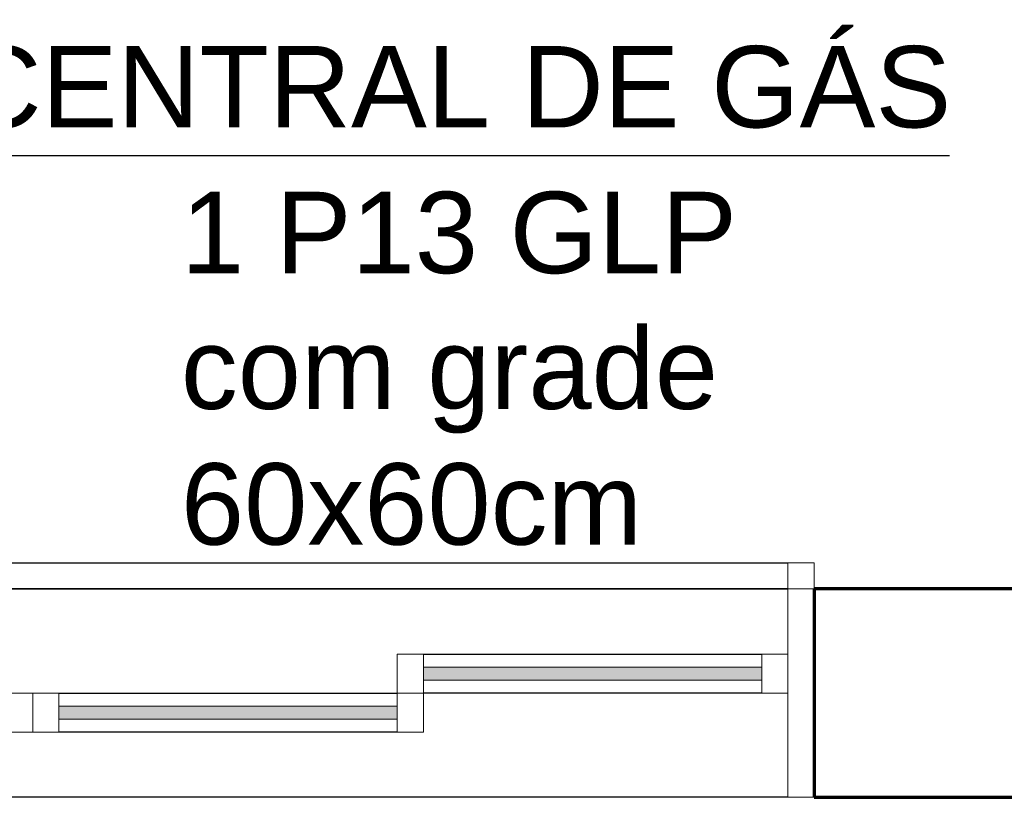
# Model space of a CAD drawing. Header units: millimetres. Extents: x -20654 to 2526, y -8238 to 977.
# Tile 109 of 219: x -10311.652 to -10310.896, y -4120.622 to -4120.025. Entities that reach past the tile are written whole.
import ezdxf

# ---------------------------------------------------------------- set-up
doc = ezdxf.new("R2010")
doc.units = ezdxf.units.MM
for name, color, linetype in [('01 CONTORNO_dwg', 252, 'Continuous'), ('G-ANNO-TEXT', 7, 'Continuous'), ('G-IMPT', 8, 'Continuous')]:
    doc.layers.add(name, color=color, linetype=linetype)
doc.styles.add('Arial', font='arial.ttf', dxfattribs={"height": 100})

msp = doc.modelspace()

# ---------------------------------------------------------------- hatches: boundary and pattern name
at = {"layer": 'G-IMPT', "true_color": 0x939598}
for points in [[(-10311.16826, -4120.53188), (-10311.08165, -4120.53188), (-10311.08165, -4120.52188), (-10311.34165, -4120.52188), (-10311.34165, -4120.53188)], [(-10311.36165, -4120.56188), (-10311.36165, -4120.55188), (-10311.62165, -4120.55188), (-10311.62165, -4120.56188)]]:
    msp.add_hatch(color=252, dxfattribs=at).paths.add_polyline_path(points, flags=0)

# ---------------------------------------------------------------- linework, layer by layer
for p in [(-10311.78952, -4120.12923), (-10311.62053, -4120.12923)]:
    msp.add_line(p, (-10310.93749, -4120.12923))
at = {"layer": '01 CONTORNO_dwg', "lineweight": 70}
for p, q in [((-10310.789, -4120.46188), (-10311.04165, -4120.46188)), ((-10311.04165, -4120.46188), (-10311.04165, -4120.62188)), ((-10311.04165, -4120.62188), (-10310.789, -4120.62188))]:
    msp.add_line(p, q, dxfattribs=at)
at = {"layer": 'G-IMPT', "color": 252, "true_color": 0x939598}
for p, q in [((-10312.22165, -4120.44188), (-10311.06165, -4120.44188)), ((-10311.06165, -4120.46188), (-10312.22165, -4120.46188)), ((-10312.22165, -4120.46188), (-10311.06165, -4120.46188)), ((-10311.34165, -4120.51188), (-10311.08165, -4120.51188)), ((-10311.62165, -4120.54188), (-10311.36165, -4120.54188)), ((-10311.08165, -4120.54188), (-10311.34165, -4120.54188)), ((-10311.36165, -4120.57188), (-10311.62165, -4120.57188)), ((-10311.06165, -4120.62188), (-10312.22165, -4120.62188))]:
    msp.add_line(p, q, dxfattribs=at)
at = {"layer": 'G-IMPT', "color": 252, "lineweight": 20, "true_color": 0x939598}
for p, q in [((-10311.04165, -4120.44188), (-10311.06165, -4120.44188)), ((-10311.06165, -4120.44188), (-10311.06165, -4120.46188)), ((-10311.04165, -4120.46188), (-10311.04165, -4120.44188)), ((-10311.06165, -4120.46188), (-10311.04165, -4120.46188)), ((-10311.04165, -4120.46188), (-10311.06165, -4120.46188)), ((-10311.06165, -4120.46188), (-10311.06165, -4120.62188)), ((-10311.34165, -4120.51188), (-10311.36165, -4120.51188)), ((-10311.36165, -4120.51188), (-10311.36165, -4120.54188)), ((-10311.34165, -4120.54188), (-10311.34165, -4120.51188)), ((-10311.06165, -4120.51188), (-10311.08165, -4120.51188)), ((-10311.08165, -4120.51188), (-10311.08165, -4120.54188)), ((-10311.06165, -4120.54188), (-10311.06165, -4120.51188)), ((-10311.08165, -4120.52188), (-10311.34165, -4120.52188)), ((-10311.34165, -4120.52188), (-10311.34165, -4120.53188)), ((-10311.08165, -4120.53188), (-10311.08165, -4120.52188)), ((-10311.34165, -4120.53188), (-10311.08165, -4120.53188)), ((-10311.64165, -4120.54188), (-10311.66165, -4120.54188)), ((-10311.62165, -4120.54188), (-10311.64165, -4120.54188)), ((-10311.64165, -4120.54188), (-10311.64165, -4120.57188)), ((-10311.64165, -4120.57188), (-10311.64165, -4120.54188)), ((-10311.62165, -4120.57188), (-10311.62165, -4120.54188)), ((-10311.34165, -4120.54188), (-10311.36165, -4120.54188)), ((-10311.36165, -4120.54188), (-10311.36165, -4120.57188)), ((-10311.36165, -4120.54188), (-10311.34165, -4120.54188)), ((-10311.34165, -4120.57188), (-10311.34165, -4120.54188)), ((-10311.08165, -4120.54188), (-10311.06165, -4120.54188)), ((-10311.36165, -4120.55188), (-10311.62165, -4120.55188)), ((-10311.62165, -4120.55188), (-10311.62165, -4120.56188)), ((-10311.36165, -4120.56188), (-10311.36165, -4120.55188)), ((-10311.62165, -4120.56188), (-10311.36165, -4120.56188)), ((-10311.66165, -4120.57188), (-10311.64165, -4120.57188)), ((-10311.64165, -4120.57188), (-10311.62165, -4120.57188)), ((-10311.36165, -4120.57188), (-10311.34165, -4120.57188)), ((-10311.06165, -4120.62188), (-10311.04165, -4120.62188))]:
    msp.add_line(p, q, dxfattribs=at)

# ---------------------------------------------------------------- texts
at = {"layer": 'G-ANNO-TEXT', "char_height": 0.0625, "attachment_point": 1, "style": 'Arial'}
for s, insert, width in [('CENTRAL DE GÁS', (-10311.6979, -4120.04518), 0.9219406), ('1 P13 GLP\\Pcom grade 60x60cm', (-10311.52785, -4120.15706), 0.5150842)]:
    msp.add_mtext(s, dxfattribs=dict(at, insert=insert, width=width))

doc.saveas('drawing.dxf')
